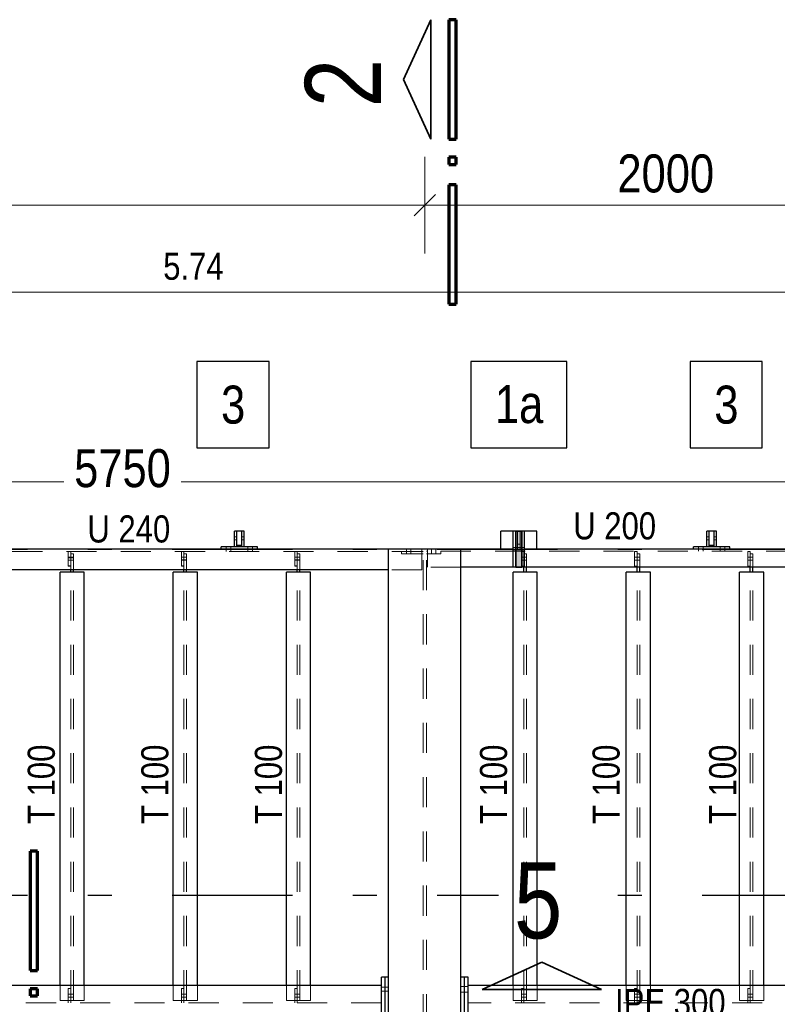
# Model space of a CAD drawing. Header units: millimetres. Extents: x -39 to 84, y 0 to 66.
# Tile 31 of 92: x -18.28 to -15.13, y 35.03 to 39.12. Entities that reach past the tile are written whole.
import ezdxf

# ---------------------------------------------------------------- set-up
doc = ezdxf.new("R2010")
doc.units = ezdxf.units.MM
doc.linetypes.add('DASHDOTX2', pattern=[2, 1, -0.5, 0, -0.5])
doc.linetypes.add('HIDDEN', pattern=[0.375, 0.25, -0.125])
for name, color, linetype, lineweight in [('2D-NovaObj-A_Wanddurchbruch', 7, 'Continuous', 20), ('Achsen', 7, 'Continuous', 20), ('Schraffuren', 7, 'Continuous', 20)]:
    doc.layers.add(name, color=color, linetype=linetype, lineweight=lineweight)
doc.styles.add('Arial Narrow', font='ARIALN.TTF')
doc.dimstyles.new('Arch_Strakon_dimstyle', dxfattribs={"dimtxt": 15.75, "dimasz": 1, "dimexe": 1.25, "dimexo": 0.0625, "dimgap": 1, "dimtad": 0, "dimdec": 5, "dimzin": 12, "dimdsep": 46, "dimtxsty": 'Arial Narrow', "dimblk": 'Arrowhead_Tick', "dimsah": 1, "dimcen": 0, "dimse1": 1, "dimse2": 1, "dimclrd": 6, "dimclrt": 2, "dimazin": 0, "dimtfac": 1, "dimtdec": 4, "dimtmove": 0, "dimatfit": 3, "dimldrblk": 'NONE', "dimfxl": 1, "dimtvp": 1, "dimtolj": 1, "dimtzin": 0, "dimlwd": 13, "dimarcsym": 2})

# ---------------------------------------------------------------- blocks, each defined once
blk = doc.blocks.new('Arrowhead_Tick')
at = {"color": 0, "linetype": 'Continuous', "lineweight": -2}
for p, q in [((0, 20), (0, -10)), ((-1, 0), (0, 0)), ((10, 0), (0, 0))]:
    blk.add_line(p, q, dxfattribs=at)
at = {"color": 2, "linetype": 'Continuous', "lineweight": 35}
blk.add_line((4.42, 4.42), (-4.42, -4.42), dxfattribs=at)
blk = doc.blocks.new('*D31')
at = {"layer": '2D-NovaObj-A_Wanddurchbruch', "color": 6, "linetype": 'Continuous', "lineweight": 13}
blk.add_line((-20.4174, 37.9865), (-14.6974, 37.9865), dxfattribs=at)
at = {"layer": 'Defpoints', "color": 0}
for p in [(-14.6874, 37.9865), (-14.6874, 37.4209), (-20.4274, 37.3209)]:
    blk.add_point(p, dxfattribs=at)
at = {"layer": '2D-NovaObj-A_Wanddurchbruch', "color": 6, "lineweight": 13, "xscale": 0.01, "yscale": 0.01, "zscale": 0.01}
blk.add_blockref('Arrowhead_Tick', (-14.6874, 37.9865), dxfattribs=at)
at = {"layer": '2D-NovaObj-A_Wanddurchbruch', "color": 6, "lineweight": 13, "xscale": 0.01, "yscale": 0.01, "zscale": 0.01, "rotation": 180}
blk.add_blockref('Arrowhead_Tick', (-20.4274, 37.9865), dxfattribs=at)
at = {"layer": '2D-NovaObj-A_Wanddurchbruch', "color": 3, "lineweight": 35, "insert": (-17.5574, 38.0937), "char_height": 0.1125, "attachment_point": 5, "style": 'Arial Narrow'}
blk.add_mtext('\\A1;5.74', dxfattribs=at)
blk = doc.blocks.new('_None')
blk = doc.blocks.new('*D36')
at = {"layer": '2D-NovaObj-A_Wanddurchbruch', "color": 6, "linetype": 'Continuous', "lineweight": 13}
blk.add_line((-18.4974, 34.2911), (-16.6074, 34.2911), dxfattribs=at)
at = {"layer": 'Defpoints', "color": 0}
for p in [(-18.5074, 35.1259), (-16.5974, 34.2911), (-16.5974, 33.1207)]:
    blk.add_point(p, dxfattribs=at)
at = {"layer": '2D-NovaObj-A_Wanddurchbruch', "color": 6, "lineweight": 13, "xscale": 0.01, "yscale": 0.01, "zscale": 0.01}
blk.add_blockref('Arrowhead_Tick', (-16.5974, 34.2911), dxfattribs=at)
at = {"layer": '2D-NovaObj-A_Wanddurchbruch', "color": 6, "lineweight": 13, "xscale": 0.01, "yscale": 0.01, "zscale": 0.01, "rotation": 180}
blk.add_blockref('Arrowhead_Tick', (-18.5074, 34.2911), dxfattribs=at)
at = {"layer": '2D-NovaObj-A_Wanddurchbruch', "color": 3, "lineweight": 35, "insert": (-17.5524, 34.3985), "char_height": 0.1125, "attachment_point": 5, "style": 'Arial Narrow'}
blk.add_mtext('\\A1;1.91', dxfattribs=at)
blk = doc.blocks.new('*D85')
at = {"layer": '2D-NovaObj-A_Wanddurchbruch', "color": 6, "linetype": 'Continuous', "lineweight": 13}
blk.add_line((-21.2074, 38.3478), (-16.6074, 38.3478), dxfattribs=at)
at = {"layer": 'Defpoints', "color": 0}
for p in [(-21.2174, 38.508), (-16.5974, 38.3478), (-16.5974, 32.8707)]:
    blk.add_point(p, dxfattribs=at)
at = {"layer": '2D-NovaObj-A_Wanddurchbruch', "color": 6, "lineweight": 13, "xscale": 0.01, "yscale": 0.01, "zscale": 0.01}
blk.add_blockref('Arrowhead_Tick', (-16.5974, 38.3478), dxfattribs=at)
at = {"layer": '2D-NovaObj-A_Wanddurchbruch', "color": 6, "lineweight": 13, "xscale": 0.01, "yscale": 0.01, "zscale": 0.01, "rotation": 180}
blk.add_blockref('Arrowhead_Tick', (-21.2174, 38.3478), dxfattribs=at)
at = {"layer": '2D-NovaObj-A_Wanddurchbruch', "color": 2, "lineweight": 35, "insert": (-18.9074, 38.4782), "char_height": 0.1575, "attachment_point": 5, "style": 'Arial Narrow'}
blk.add_mtext('\\A1;4620', dxfattribs=at)
blk = doc.blocks.new('*D86')
at = {"layer": '2D-NovaObj-A_Wanddurchbruch', "color": 6, "linetype": 'Continuous', "lineweight": 13}
blk.add_line((-16.5874, 38.3478), (-14.6074, 38.3478), dxfattribs=at)
at = {"layer": 'Defpoints', "color": 0}
for p in [(-14.5974, 38.3478), (-14.5974, 36.0609), (-16.5974, 32.8207)]:
    blk.add_point(p, dxfattribs=at)
at = {"layer": '2D-NovaObj-A_Wanddurchbruch', "color": 6, "lineweight": 13, "xscale": 0.01, "yscale": 0.01, "zscale": 0.01}
blk.add_blockref('Arrowhead_Tick', (-14.5974, 38.3478), dxfattribs=at)
at = {"layer": '2D-NovaObj-A_Wanddurchbruch', "color": 6, "lineweight": 13, "xscale": 0.01, "yscale": 0.01, "zscale": 0.01, "rotation": 180}
blk.add_blockref('Arrowhead_Tick', (-16.5974, 38.3478), dxfattribs=at)
at = {"layer": '2D-NovaObj-A_Wanddurchbruch', "color": 2, "lineweight": 35, "insert": (-15.5974, 38.4782), "char_height": 0.1575, "attachment_point": 5, "style": 'Arial Narrow'}
blk.add_mtext('\\A1;2000', dxfattribs=at)
blk = doc.blocks.new('*D142')
at = {"layer": 'Achsen', "color": 6, "linetype": 'Continuous', "lineweight": 13}
for p, q in [((-20.4174, 37.2), (-18.0945, 37.2)), ((-14.6874, 37.2), (-17.6088, 37.2))]:
    blk.add_line(p, q, dxfattribs=at)
at = {"layer": 'Defpoints', "color": 0}
for p in [(-20.4274, 38.508), (-14.6774, 37.2), (-14.6774, 36.9209)]:
    blk.add_point(p, dxfattribs=at)
at = {"layer": 'Achsen', "color": 6, "lineweight": 13, "xscale": 0.01, "yscale": 0.01, "zscale": 0.01}
blk.add_blockref('Arrowhead_Tick', (-14.6774, 37.2), dxfattribs=at)
at = {"layer": 'Achsen', "color": 6, "lineweight": 13, "xscale": 0.01, "yscale": 0.01, "zscale": 0.01, "rotation": 180}
blk.add_blockref('Arrowhead_Tick', (-20.4274, 37.2), dxfattribs=at)
at = {"layer": 'Achsen', "color": 2, "lineweight": 35, "insert": (-17.8517, 37.2559), "char_height": 0.1575, "attachment_point": 5, "style": 'Arial Narrow'}
blk.add_mtext('\\A1;5750', dxfattribs=at)

msp = doc.modelspace()

# ---------------------------------------------------------------- hatches: boundary and pattern name
at = {"layer": 'Schraffuren', "lineweight": 13, "true_color": 0x91ffff}
msp.add_hatch(color=131, dxfattribs=at).paths.add_polyline_path([(-16.2195194, 36.8458999), (-16.1945194, 36.8458999), (-16.1945194, 36.9958999), (-16.2195194, 36.9958999)])

# ---------------------------------------------------------------- linework, layer by layer
at = {"color": 2, "linetype": 'Continuous', "lineweight": 35}
for p, q in [((-16.2195194, 36.8458999), (-16.2195194, 36.9958999)), ((-16.1945194, 36.9958999), (-16.2195194, 36.9958999)), ((-16.1945194, 36.8458999), (-16.1945194, 36.9958999)), ((-16.1945194, 36.8458999), (-16.2195194, 36.8458999))]:
    msp.add_line(p, q, dxfattribs=at)
at = {"color": 6, "linetype": 'HIDDEN', "lineweight": 13, "ltscale": 0.5}
for p, q in [((-16.2120194, 36.9208999), (-16.2120194, 36.9958999)), ((-16.2020194, 36.9208999), (-16.2020194, 36.9958999)), ((-17.3775194, 36.9724199), (-17.3875194, 36.9724199)), ((-17.3775194, 36.9593799), (-17.3875194, 36.9593799)), ((-17.3465194, 36.9724199), (-17.3565194, 36.9724199)), ((-17.3465194, 36.9593799), (-17.3565194, 36.9593799)), ((-15.4175194, 36.9724199), (-15.4275194, 36.9724199)), ((-15.4175194, 36.9593799), (-15.4275194, 36.9593799)), ((-15.3865194, 36.9724199), (-15.3965194, 36.9724199)), ((-15.3865194, 36.9593799), (-15.3965194, 36.9593799)), ((-17.4215194, 36.9208999), (-17.4215194, 36.9308999)), ((-17.4215194, 36.9113999), (-17.4215194, 36.9208999)), ((-17.4025194, 36.9208999), (-17.4025194, 36.9308999)), ((-17.4025194, 36.9113999), (-17.4025194, 36.9208999)), ((-17.3315194, 36.9208999), (-17.3315194, 36.9308999)), ((-17.3315194, 36.9113999), (-17.3315194, 36.9208999)), ((-17.3125194, 36.9208999), (-17.3125194, 36.9308999)), ((-17.3125194, 36.9113999), (-17.3125194, 36.9208999)), ((-16.6736213, 36.9113999), (-16.6736213, 36.9208999)), ((-16.6546213, 36.9113999), (-16.6546213, 36.9208999)), ((-16.6091213, 36.8358999), (-16.6091213, 36.9208999)), ((-16.5856213, 36.8458999), (-16.5856213, 36.9208999)), ((-16.5701213, 36.9123999), (-16.5701213, 36.9208999)), ((-16.5511213, 36.9123999), (-16.5511213, 36.9208999)), ((-16.2200194, 36.9273999), (-16.2300194, 36.9273999)), ((-16.2200194, 36.9208999), (-16.2300194, 36.9208999)), ((-16.2200194, 36.9143999), (-16.2300194, 36.9143999)), ((-16.1945194, 36.9273999), (-16.2195194, 36.9273999)), ((-16.1945194, 36.9208999), (-16.2195194, 36.9208999)), ((-16.1945194, 36.9143999), (-16.2195194, 36.9143999)), ((-16.2020194, 36.9422043), (-16.2120194, 36.9422043)), ((-16.1840194, 36.9273999), (-16.1940194, 36.9273999)), ((-16.1840194, 36.9208999), (-16.1940194, 36.9208999)), ((-16.1840194, 36.9143999), (-16.1940194, 36.9143999)), ((-15.4615194, 36.9208999), (-15.4615194, 36.9308999)), ((-15.4615194, 36.9123999), (-15.4615194, 36.9208999)), ((-15.4425194, 36.9208999), (-15.4425194, 36.9308999)), ((-15.4425194, 36.9123999), (-15.4425194, 36.9208999)), ((-15.3715194, 36.9208999), (-15.3715194, 36.9308999)), ((-15.3715194, 36.9123999), (-15.3715194, 36.9208999)), ((-15.3525194, 36.9208999), (-15.3525194, 36.9308999)), ((-15.3525194, 36.9123999), (-15.3525194, 36.9208999)), ((-16.6091213, 36.9113999), (-18.4934213, 36.9113999)), ((-18.0765657, 36.9112536), (-18.0765657, 36.9113999)), ((-18.0765657, 36.8512536), (-18.0765657, 36.9112536)), ((-18.0665657, 36.9112536), (-18.0765657, 36.9112536)), ((-18.0665657, 36.8873956), (-18.0765657, 36.8873955)), ((-18.0665657, 36.8857564), (-18.0765657, 36.8857564)), ((-18.0665657, 36.8752382), (-18.0765657, 36.8752382)), ((-18.0665657, 36.9112536), (-18.0665657, 36.9113999)), ((-18.0665657, 36.9012536), (-18.0665657, 36.9112536)), ((-18.0665657, 36.8358999), (-18.0665657, 36.9012536)), ((-18.0555657, 36.9012536), (-18.0665657, 36.9012536)), ((-18.0555657, 36.8873956), (-18.0665657, 36.8873956)), ((-18.0555657, 36.8857565), (-18.0665657, 36.8857564)), ((-18.0555657, 36.8752383), (-18.0665657, 36.8752382)), ((-18.0555657, 36.8358999), (-18.0555657, 36.9012536)), ((-17.6065664, 36.9112536), (-17.6065664, 36.9113999)), ((-17.6065664, 36.8512536), (-17.6065664, 36.9112536)), ((-17.5965664, 36.9112536), (-17.6065664, 36.9112536)), ((-17.5965664, 36.8873978), (-17.6065664, 36.8873977)), ((-17.5965664, 36.8768866), (-17.6065664, 36.8768866)), ((-17.5965664, 36.8752404), (-17.6065664, 36.8752404)), ((-17.5965664, 36.9112536), (-17.5965664, 36.9113999)), ((-17.5965664, 36.9012536), (-17.5965664, 36.9112536)), ((-17.5965664, 36.8358999), (-17.5965664, 36.9012536)), ((-17.5855664, 36.9012536), (-17.5965664, 36.9012536)), ((-17.5855664, 36.8873978), (-17.5965664, 36.8873978)), ((-17.5855664, 36.8768867), (-17.5965664, 36.8768866)), ((-17.5855664, 36.8752405), (-17.5965664, 36.8752404)), ((-17.5855664, 36.8358999), (-17.5855664, 36.9012536)), ((-17.1365649, 36.9112536), (-17.1365649, 36.9113999)), ((-17.1365649, 36.8512536), (-17.1365649, 36.9112536)), ((-17.1265649, 36.9112536), (-17.1365649, 36.9112536)), ((-17.1265649, 36.8874), (-17.1365649, 36.8873999)), ((-17.1265649, 36.8768888), (-17.1365649, 36.8768888)), ((-17.1265649, 36.8752427), (-17.1365649, 36.8752426)), ((-17.1265649, 36.9112536), (-17.1265649, 36.9113999)), ((-17.1265649, 36.9012536), (-17.1265649, 36.9112536)), ((-17.1265649, 36.8358999), (-17.1265649, 36.9012536)), ((-17.1155649, 36.9012536), (-17.1265649, 36.9012536)), ((-17.1155649, 36.8874), (-17.1265649, 36.8874)), ((-17.1155649, 36.8768889), (-17.1265649, 36.8768888)), ((-17.1155649, 36.8752427), (-17.1265649, 36.8752427)), ((-17.1155649, 36.8358999), (-17.1155649, 36.9012536)), ((-16.6941213, 36.9013999), (-16.6941213, 36.9113999)), ((-16.6041213, 36.9013999), (-16.6941213, 36.9013999)), ((-16.6736213, 36.9013999), (-16.6736213, 36.9113999)), ((-16.6546213, 36.9013999), (-16.6546213, 36.9113999)), ((-16.6041213, 36.9113999), (-16.6091213, 36.9113999)), ((-16.5856213, 36.9123999), (-16.5906213, 36.9123999)), ((-16.5306213, 36.9023999), (-16.5906213, 36.9023999)), ((-14.6058713, 36.9123999), (-16.5856213, 36.9123999)), ((-16.5701213, 36.9023999), (-16.5701213, 36.9123999)), ((-16.5511213, 36.9023999), (-16.5511213, 36.9123999)), ((-16.5306213, 36.9023999), (-16.5306213, 36.9123999)), ((-16.1965649, 36.8512536), (-16.1965649, 36.9112536)), ((-16.1865649, 36.9112536), (-16.1965649, 36.9112536)), ((-16.1865649, 36.8872471), (-16.1965649, 36.887247)), ((-16.1865649, 36.8752471), (-16.1965649, 36.875247)), ((-16.1865649, 36.9012536), (-16.1865649, 36.9112536)), ((-16.1865649, 36.8458999), (-16.1865649, 36.9012536)), ((-16.1755649, 36.9012536), (-16.1865649, 36.9012536)), ((-16.1755649, 36.8872471), (-16.1865649, 36.8872471)), ((-16.1755649, 36.8752471), (-16.1865649, 36.8752471)), ((-16.1755649, 36.8458999), (-16.1755649, 36.9012536)), ((-15.7265649, 36.8512536), (-15.7265649, 36.9112536)), ((-15.7165649, 36.9112536), (-15.7265649, 36.9112536)), ((-15.7165649, 36.8872493), (-15.7265649, 36.8872492)), ((-15.7165649, 36.8752493), (-15.7265649, 36.8752492)), ((-15.7165649, 36.9012536), (-15.7165649, 36.9112536)), ((-15.7165649, 36.8458999), (-15.7165649, 36.9012536)), ((-15.7055649, 36.9012536), (-15.7165649, 36.9012536)), ((-15.7055649, 36.8872493), (-15.7165649, 36.8872493)), ((-15.7055649, 36.8752493), (-15.7165649, 36.8752493)), ((-15.7055649, 36.8458999), (-15.7055649, 36.9012536)), ((-15.2565649, 36.8512536), (-15.2565649, 36.9112536)), ((-15.2465649, 36.9112536), (-15.2565649, 36.9112536)), ((-15.2465649, 36.8872515), (-15.2565649, 36.8872514)), ((-15.2465649, 36.8752515), (-15.2565649, 36.8752514)), ((-15.2465649, 36.9012536), (-15.2465649, 36.9112536)), ((-15.2465649, 36.8458999), (-15.2465649, 36.9012536)), ((-15.2355649, 36.9012536), (-15.2465649, 36.9012536)), ((-15.2355649, 36.8872515), (-15.2465649, 36.8872515)), ((-15.2355649, 36.8752515), (-15.2465649, 36.8752515)), ((-15.2355649, 36.8458999), (-15.2355649, 36.9012536)), ((-18.0665657, 36.8513999), (-18.0765657, 36.8513999)), ((-18.0665657, 36.8512536), (-18.0765657, 36.8512536)), ((-17.5965664, 36.8513999), (-17.6065664, 36.8513999)), ((-17.5965664, 36.8512536), (-17.6065664, 36.8512536)), ((-17.1265649, 36.8513999), (-17.1365649, 36.8513999)), ((-17.1265649, 36.8512536), (-17.1365649, 36.8512536)), ((-16.6091213, 36.8358999), (-16.7474655, 36.8358999)), ((-16.4473713, 36.8458999), (-16.5856213, 36.8458999)), ((-16.1865649, 36.8512536), (-16.1965649, 36.8512536)), ((-15.7165649, 36.8512536), (-15.7265649, 36.8512536)), ((-15.2465649, 36.8512536), (-15.2565649, 36.8512536)), ((-18.0665657, 35.0500434), (-18.0665657, 36.8257536)), ((-18.0555657, 35.0500434), (-18.0555657, 36.8257536)), ((-17.5965664, 35.0500434), (-17.5965664, 36.8257536)), ((-17.5855664, 35.0500434), (-17.5855664, 36.8257536)), ((-17.1265649, 35.0500434), (-17.1265649, 36.8257536)), ((-17.1155649, 35.0500434), (-17.1155649, 36.8257536)), ((-15.2465649, 35.0500434), (-15.2465649, 36.8257536)), ((-15.2355649, 35.0500434), (-15.2355649, 36.8257536)), ((-18.1110657, 35.0500434), (-18.1110657, 35.11093)), ((-18.0765657, 35.03948), (-18.0765657, 35.09948)), ((-18.0665657, 35.09948), (-18.0765657, 35.09948)), ((-18.0665657, 35.0754711), (-18.0765657, 35.0754712)), ((-18.0555657, 35.0754711), (-18.0665657, 35.0754711)), ((-18.0110657, 35.0500434), (-18.0110657, 35.11093)), ((-17.6410664, 35.0500434), (-17.6410664, 35.11093)), ((-17.6065664, 35.03948), (-17.6065664, 35.09948)), ((-17.5965664, 35.09948), (-17.6065664, 35.09948)), ((-17.5965664, 35.0754689), (-17.6065664, 35.075469)), ((-17.5855664, 35.0754689), (-17.5965664, 35.0754689)), ((-17.5410664, 35.0500434), (-17.5410664, 35.11093)), ((-17.1710649, 35.0500434), (-17.1710649, 35.11093)), ((-17.1365649, 35.03948), (-17.1365649, 35.09948)), ((-17.1265649, 35.09948), (-17.1365649, 35.09948)), ((-17.1265649, 35.0754667), (-17.1365649, 35.0754668)), ((-17.1155649, 35.0754667), (-17.1265649, 35.0754667)), ((-17.0710649, 35.0500434), (-17.0710649, 35.11093)), ((-16.7623713, 35.10443), (-16.7773713, 35.10443)), ((-16.7623713, 35.08743), (-16.7773713, 35.08743)), ((-16.7473713, 35.10443), (-16.7623713, 35.10443)), ((-16.7473713, 35.08743), (-16.7623713, 35.08743)), ((-16.4323713, 35.10743), (-16.4473713, 35.10743)), ((-16.4323713, 35.08443), (-16.4473713, 35.08443)), ((-16.4173713, 35.10743), (-16.4323713, 35.10743)), ((-16.4173713, 35.08443), (-16.4323713, 35.08443)), ((-16.2310649, 35.0500434), (-16.2310649, 35.11093)), ((-16.1965649, 35.03948), (-16.1965649, 35.09948)), ((-16.1865649, 35.09948), (-16.1965649, 35.09948)), ((-16.1865649, 35.0754623), (-16.1965649, 35.0754624)), ((-16.1755649, 35.0754623), (-16.1865649, 35.0754623)), ((-16.1310649, 35.0500434), (-16.1310649, 35.11093)), ((-15.2565649, 35.03948), (-15.2565649, 35.09948)), ((-15.2465649, 35.09948), (-15.2565649, 35.09948)), ((-15.2465649, 35.0754579), (-15.2565649, 35.0754579)), ((-15.2355649, 35.0754578), (-15.2465649, 35.0754579)), ((-15.1910649, 35.0500434), (-15.1910649, 35.11093)), ((-16.7773713, 35.03948), (-20.5270713, 35.03948)), ((-18.0110657, 35.0500434), (-18.1110657, 35.0500434)), ((-18.0665657, 35.0634711), (-18.0765657, 35.0634712)), ((-18.0555657, 35.0634711), (-18.0665657, 35.0634711)), ((-18.0665657, 35.03948), (-18.0665657, 35.0500434)), ((-17.5410664, 35.0500434), (-17.6410664, 35.0500434)), ((-17.5965664, 35.0634689), (-17.6065664, 35.063469)), ((-17.5855664, 35.0634689), (-17.5965664, 35.0634689)), ((-17.5965664, 35.03948), (-17.5965664, 35.0500434)), ((-17.0710649, 35.0500434), (-17.1710649, 35.0500434)), ((-17.1265649, 35.0634667), (-17.1365649, 35.0634668)), ((-17.1155649, 35.0634667), (-17.1265649, 35.0634667)), ((-17.1265649, 35.03948), (-17.1265649, 35.0500434)), ((-16.1310649, 35.0500434), (-16.2310649, 35.0500434)), ((-16.1865649, 35.0634623), (-16.1965649, 35.0634624)), ((-16.1755649, 35.0634623), (-16.1865649, 35.0634623)), ((-16.1865649, 35.03948), (-16.1865649, 35.0500434)), ((-15.2465649, 35.0634579), (-15.2565649, 35.0634579)), ((-15.2355649, 35.0634579), (-15.2465649, 35.0634579)), ((-15.2465649, 35.03948), (-15.2465649, 35.0500434))]:
    msp.add_line(p, q, dxfattribs=at)
at = {"color": 3, "linetype": 'Continuous', "lineweight": 25}
for p, q in [((-17.3775194, 36.9308999), (-17.3875194, 36.9308999)), ((-17.3465194, 36.9308999), (-17.3565194, 36.9308999)), ((-15.4175194, 36.9308999), (-15.4275194, 36.9308999)), ((-15.3865194, 36.9308999), (-15.3965194, 36.9308999)), ((-16.7623713, 34.92593), (-16.7623713, 35.14593)), ((-16.7474655, 34.92593), (-16.7474655, 35.14593)), ((-16.4473713, 34.92593), (-16.4473713, 35.14593)), ((-16.4323713, 34.92593), (-16.4323713, 35.14593)), ((-16.7773713, 34.96093), (-16.7773713, 35.11093)), ((-16.4173713, 34.96093), (-16.4173713, 35.11093))]:
    msp.add_line(p, q, dxfattribs=at)
at = {"layer": 'Achsen', "color": 2, "linetype": 'Continuous', "lineweight": 35}
for p, q in [((-16.6852997, 38.8693765), (-16.5728005, 39.1168683)), ((-16.5728005, 39.1168683), (-16.5728005, 38.6218732)), ((-16.5728005, 38.6218732), (-16.6852997, 38.8693765)), ((-16.3593366, 35.0954043), (-16.1118333, 35.2079035)), ((-16.1118333, 35.2079035), (-15.8643414, 35.0954043)), ((-15.8643414, 35.0954043), (-16.3593366, 35.0954043))]:
    msp.add_line(p, q, dxfattribs=at)
at = {"layer": 'Achsen', "color": 1, "linetype": 'Continuous', "lineweight": 70}
for p, q in [((-16.4977997, 39.1168683), (-16.4977997, 38.6218732)), ((-16.4677952, 39.1168683), (-16.4977997, 39.1168683)), ((-16.4677952, 38.6218732), (-16.4677952, 39.1168683)), ((-16.4977997, 38.6218732), (-16.4677952, 38.6218732)), ((-16.4977997, 38.5468743), (-16.4977997, 38.5168679)), ((-16.4677952, 38.5468743), (-16.4977997, 38.5468743)), ((-16.4677952, 38.5168679), (-16.4677952, 38.5468743)), ((-16.4977997, 38.5168679), (-16.4677952, 38.5168679)), ((-16.4677952, 38.4318928), (-16.4977997, 38.4318928)), ((-16.4977997, 38.4318928), (-16.4977997, 37.9368977)), ((-16.4677952, 37.9368977), (-16.4677952, 38.4318928)), ((-16.4977997, 37.9368977), (-16.4677952, 37.9368977)), ((-18.2346868, 35.6682453), (-18.2346868, 35.1732502)), ((-18.2046823, 35.6682453), (-18.2346868, 35.6682453)), ((-18.2046823, 35.1732502), (-18.2046823, 35.6682453)), ((-18.2346868, 35.1732502), (-18.2046823, 35.1732502)), ((-18.2346868, 35.0982513), (-18.2346868, 35.0682449)), ((-18.2046823, 35.0982513), (-18.2346868, 35.0982513)), ((-18.2046823, 35.0682449), (-18.2046823, 35.0982513)), ((-18.2346868, 35.0682449), (-18.2046823, 35.0682449))]:
    msp.add_line(p, q, dxfattribs=at)
at = {"layer": 'Achsen', "color": 3, "linetype": 'Continuous', "lineweight": 25}
for p, q in [((-17.2435286, 37.6992713), (-17.5427536, 37.6992713)), ((-17.5427536, 37.6992713), (-17.5427536, 37.3417713)), ((-17.2435286, 37.3417713), (-17.2435286, 37.6992713)), ((-16.0080898, 37.6992713), (-16.4065398, 37.6992713)), ((-16.4065398, 37.6992713), (-16.4065398, 37.3417713)), ((-16.0080898, 37.3417713), (-16.0080898, 37.6992713)), ((-15.1967468, 37.6992713), (-15.4959718, 37.6992713)), ((-15.4959718, 37.6992713), (-15.4959718, 37.3417713)), ((-15.1967468, 37.3417713), (-15.1967468, 37.6992713)), ((-17.5427536, 37.3417713), (-17.2435286, 37.3417713)), ((-16.4065398, 37.3417713), (-16.0080898, 37.3417713)), ((-15.4959718, 37.3417713), (-15.1967468, 37.3417713)), ((-17.3875194, 36.9308999), (-17.3875194, 36.9958999)), ((-17.3775194, 36.9958999), (-17.3875194, 36.9958999)), ((-17.3775194, 36.9308999), (-17.3775194, 36.9958999)), ((-17.3770194, 36.9358999), (-17.3770194, 36.9958999)), ((-17.3570194, 36.9958999), (-17.3770194, 36.9958999)), ((-17.3570194, 36.9358999), (-17.3570194, 36.9958999)), ((-17.3565194, 36.9308999), (-17.3565194, 36.9958999)), ((-17.3465194, 36.9958999), (-17.3565194, 36.9958999)), ((-17.3465194, 36.9308999), (-17.3465194, 36.9958999)), ((-16.2820194, 36.9208999), (-16.2820194, 36.9958999)), ((-16.2300194, 36.9958999), (-16.2820194, 36.9958999)), ((-16.2300194, 36.8458999), (-16.2300194, 36.9958999)), ((-16.2200194, 36.9958999), (-16.2300194, 36.9958999)), ((-16.2200194, 36.8458999), (-16.2200194, 36.9958999)), ((-16.2195194, 36.9958999), (-16.2200194, 36.9958999)), ((-16.1940194, 36.9958999), (-16.1945194, 36.9958999)), ((-16.1940194, 36.8458999), (-16.1940194, 36.9958999)), ((-16.1840194, 36.9958999), (-16.1940194, 36.9958999)), ((-16.1840194, 36.8458999), (-16.1840194, 36.9958999)), ((-16.1320194, 36.9958999), (-16.1840194, 36.9958999)), ((-16.1320194, 36.9208999), (-16.1320194, 36.9958999)), ((-15.4275194, 36.9308999), (-15.4275194, 36.9958999)), ((-15.4175194, 36.9958999), (-15.4275194, 36.9958999)), ((-15.4175194, 36.9308999), (-15.4175194, 36.9958999)), ((-15.4170194, 36.9358999), (-15.4170194, 36.9958999)), ((-15.3970194, 36.9958999), (-15.4170194, 36.9958999)), ((-15.3970194, 36.9358999), (-15.3970194, 36.9958999)), ((-15.3965194, 36.9308999), (-15.3965194, 36.9958999)), ((-15.3865194, 36.9958999), (-15.3965194, 36.9958999)), ((-15.3865194, 36.9308999), (-15.3865194, 36.9958999)), ((-16.7473713, 36.9208999), (-18.4323713, 36.9208999)), ((-17.4420194, 36.9208999), (-17.4420194, 36.9308999)), ((-17.3875194, 36.9308999), (-17.4420194, 36.9308999)), ((-17.3565194, 36.9308999), (-17.3775194, 36.9308999)), ((-17.3570194, 36.9358999), (-17.3770194, 36.9358999)), ((-17.2920194, 36.9308999), (-17.3465194, 36.9308999)), ((-17.2920194, 36.9208999), (-17.2920194, 36.9308999)), ((-16.7474655, 35.14593), (-16.7474655, 36.9208999)), ((-16.4473713, 36.9208999), (-16.7473713, 36.9208999)), ((-16.4473713, 35.14593), (-16.4473713, 36.9208999)), ((-16.2300194, 36.9208999), (-16.4473713, 36.9208999)), ((-16.2195194, 36.9208999), (-16.2200194, 36.9208999)), ((-16.1940194, 36.9208999), (-16.1945194, 36.9208999)), ((-14.5973713, 36.9208999), (-16.1840194, 36.9208999)), ((-15.4820194, 36.9208999), (-15.4820194, 36.9308999)), ((-15.4275194, 36.9308999), (-15.4820194, 36.9308999)), ((-15.3965194, 36.9308999), (-15.4175194, 36.9308999)), ((-15.3970194, 36.9358999), (-15.4170194, 36.9358999)), ((-15.3320194, 36.9308999), (-15.3865194, 36.9308999)), ((-15.3320194, 36.9208999), (-15.3320194, 36.9308999)), ((-16.7474655, 36.8358999), (-18.4323713, 36.8358999)), ((-18.0665657, 36.8257536), (-18.0665657, 36.8358999)), ((-18.0555657, 36.8257536), (-18.0555657, 36.8358999)), ((-17.5965664, 36.8257536), (-17.5965664, 36.8358999)), ((-17.5855664, 36.8257536), (-17.5855664, 36.8358999)), ((-17.1265649, 36.8257536), (-17.1265649, 36.8358999)), ((-17.1155649, 36.8257536), (-17.1155649, 36.8358999)), ((-16.2300194, 36.8458999), (-16.4473713, 36.8458999)), ((-16.2200194, 36.8458999), (-16.2300194, 36.8458999)), ((-16.2195194, 36.8458999), (-16.2200194, 36.8458999)), ((-16.1940194, 36.8458999), (-16.1945194, 36.8458999)), ((-16.1840194, 36.8458999), (-16.1940194, 36.8458999)), ((-16.1865649, 36.8257536), (-16.1865649, 36.8458999)), ((-14.6723713, 36.8458999), (-16.1840194, 36.8458999)), ((-16.1755649, 36.8257536), (-16.1755649, 36.8458999)), ((-15.7165649, 36.8257536), (-15.7165649, 36.8458999)), ((-15.7055649, 36.8257536), (-15.7055649, 36.8458999)), ((-15.2465649, 36.8257536), (-15.2465649, 36.8458999)), ((-15.2355649, 36.8257536), (-15.2355649, 36.8458999)), ((-18.1110657, 35.11093), (-18.1110657, 36.8257536)), ((-18.0110657, 36.8257536), (-18.1110657, 36.8257536)), ((-18.0110657, 35.11093), (-18.0110657, 36.8257536)), ((-17.6410664, 35.11093), (-17.6410664, 36.8257536)), ((-17.5410664, 36.8257536), (-17.6410664, 36.8257536)), ((-17.5410664, 35.11093), (-17.5410664, 36.8257536)), ((-17.1710649, 35.11093), (-17.1710649, 36.8257536)), ((-17.0710649, 36.8257536), (-17.1710649, 36.8257536)), ((-17.0710649, 35.11093), (-17.0710649, 36.8257536)), ((-16.1310649, 36.8257536), (-16.2310649, 36.8257536)), ((-15.6610649, 36.8257536), (-15.7610649, 36.8257536)), ((-15.1910649, 36.8257536), (-15.2910649, 36.8257536)), ((-15.1910649, 35.11093), (-15.1910649, 36.8257536)), ((-16.7773713, 35.11093), (-16.7773713, 35.14593)), ((-16.7623713, 35.14593), (-16.7773713, 35.14593)), ((-16.7473713, 35.14593), (-16.7623713, 35.14593)), ((-16.4323713, 35.14593), (-16.4473713, 35.14593)), ((-16.4173713, 35.14593), (-16.4323713, 35.14593)), ((-16.4173713, 35.11093), (-16.4173713, 35.14593)), ((-16.7773713, 35.11093), (-18.3973713, 35.11093))]:
    msp.add_line(p, q, dxfattribs=at)
at = {"layer": 'Achsen', "color": 3, "linetype": 'DASHDOTX2', "lineweight": 25, "ltscale": 0.5}
for p, q in [((-25.3461834, 36.9208917), (-13.9133285, 36.9208917)), ((-25.3461834, 35.4858917), (-13.9133285, 35.4858917))]:
    msp.add_line(p, q, dxfattribs=at)

# ---------------------------------------------------------------- texts
at = {"color": 3, "lineweight": 25, "style": 'Arial Narrow'}
for s, p in [('U 240', (-17.9974793, 36.9487663)), ('U 200', (-15.9813923, 36.9615263))]:
    msp.add_text(s, height=0.1125, dxfattribs=at).set_placement(p)
for p in [(-18.1326289, 35.7810573), (-17.6613335, 35.7810573), (-17.1900381, 35.7810573), (-16.255939, 35.7810573), (-15.7888895, 35.7810573), (-15.3048563, 35.7810573)]:
    msp.add_text('T 100', height=0.1125, rotation=90, dxfattribs=at).set_placement(p)
at = {"layer": 'Achsen', "color": 2, "lineweight": 35, "style": 'Arial Narrow'}
for p in [(-17.4427536, 37.4417713), (-15.3959718, 37.4417713)]:
    msp.add_text('3', height=0.1575, dxfattribs=at).set_placement(p)
at = {"layer": 'Achsen', "color": 1, "lineweight": 70, "insert": (-16.7796895, 38.7539478), "char_height": 0.315, "attachment_point": 7, "rotation": 90, "line_spacing_factor": 0.9, "style": 'Arial Narrow', "bg_fill": 3, "box_fill_scale": 1.2, "bg_fill_color": 256, "bg_fill_true_color": 13158600, "bg_fill_transparency": 0}
msp.add_mtext('2', dxfattribs=at)

# ---------------------------------------------------------------- dimensions: what is measured, and where the dimension line sits
at = {"layer": '2D-NovaObj-A_Wanddurchbruch', "lineweight": 35}
for base, p1, p2, text, override, picture, middle in [((-16.5974184, 38.3478175), (-21.2174218, 38.5080393), (-16.5974184, 32.8707158), '4620', {"dimscale": 0.01, "dimtxt": 15.75, "dimasz": 1, "dimgap": 5, "dimtad": 1, "dimjust": 0, "dimtih": 0, "dimtoh": 0, "dimdec": 6, "dimdsep": 46, "dimtxsty": 'Arial Narrow', "dimclrd": 6, "dimclrt": 2, "dimtix": 1, "dimtofl": 255, "dimtmove": 0, "dimatfit": 2, "dimfxl": 0, "dimfxlon": 0, "dimtvp": 31.746032, "dimlwd": 13}, '*D85', (-18.9074201, 38.3478175)), ((-14.5973713, 38.3478175), (-16.5974184, 32.8207158), (-14.5973713, 36.06093), '2000', {"dimscale": 0.01, "dimtxt": 15.75, "dimasz": 1, "dimgap": 5, "dimtad": 1, "dimjust": 0, "dimtih": 0, "dimtoh": 0, "dimdec": 6, "dimdsep": 46, "dimtxsty": 'Arial Narrow', "dimclrd": 6, "dimclrt": 2, "dimtix": 1, "dimtofl": 255, "dimtmove": 0, "dimatfit": 2, "dimfxl": 0, "dimfxlon": 0, "dimtvp": 31.746032, "dimlwd": 13}, '*D86', (-15.5973948, 38.3478175)), ((-14.6874184, 37.9864737), (-20.4274184, 37.3208999), (-14.6874184, 37.4208999), '5.74', {"dimscale": 0.01, "dimtxt": 11.25, "dimasz": 1, "dimgap": 5, "dimtad": 1, "dimjust": 0, "dimtih": 0, "dimtoh": 0, "dimdec": 6, "dimdsep": 46, "dimtxsty": 'Arial Narrow', "dimclrd": 6, "dimclrt": 3, "dimtix": 1, "dimtofl": 255, "dimtmove": 0, "dimatfit": 2, "dimfxl": 0, "dimfxlon": 0, "dimtvp": 44.444444, "dimlwd": 13}, '*D31', (-17.5574184, 37.9864737)), ((-16.5973713, 34.2910883), (-18.5073713, 35.12593), (-16.5973713, 33.1207158), '1.91', {"dimscale": 0.01, "dimtxt": 11.25, "dimasz": 1, "dimgap": 5, "dimtad": 1, "dimjust": 0, "dimtih": 0, "dimtoh": 0, "dimdec": 6, "dimdsep": 46, "dimtxsty": 'Arial Narrow', "dimclrd": 6, "dimclrt": 3, "dimtix": 1, "dimtofl": 255, "dimtmove": 0, "dimatfit": 2, "dimfxl": 0, "dimfxlon": 0, "dimtvp": 44.444444, "dimlwd": 13}, '*D36', (-17.5523713, 34.2910883))]:
    dim = msp.add_linear_dim(base=base, p1=p1, p2=p2, text=text, dimstyle='Arch_Strakon_dimstyle', override=override, dxfattribs=at)
    dim.commit()
    dim.dimension.update_dxf_attribs({"geometry": picture, "text_midpoint": middle, "dimtype": 160})
at = {"layer": 'Achsen', "lineweight": 35}
dim = msp.add_linear_dim(base=(-14.6773713, 37.2), p1=(-20.4274218, 38.5080393), p2=(-14.6773713, 36.9208999), text='5750', dimstyle='Arch_Strakon_dimstyle', override={"dimscale": 0.01, "dimtxt": 15.75, "dimasz": 1, "dimgap": 5, "dimtad": 0, "dimjust": 0, "dimtih": 0, "dimtoh": 0, "dimdec": 5, "dimdsep": 46, "dimtxsty": 'Arial Narrow', "dimclrd": 6, "dimclrt": 2, "dimtix": 0, "dimtofl": 255, "dimtmove": 2, "dimatfit": 2, "dimfxl": 0, "dimfxlon": 0, "dimtvp": 31.746032, "dimlwd": 13}, dxfattribs=at)
dim.commit()
dim.dimension.update_dxf_attribs({"geometry": '*D142', "text_midpoint": (-17.8516542, 37.2558648), "dimtype": 160})

# ---------------------------------------------------------------- next in the draw order: texts
at = {"color": 3, "lineweight": 25, "insert": (-15.8078153, 34.983416), "char_height": 0.1125, "attachment_point": 7, "line_spacing_factor": 0.9, "style": 'Arial Narrow', "bg_fill": 3, "box_fill_scale": 1.2, "bg_fill_color": 256, "bg_fill_true_color": 13158600, "bg_fill_transparency": 0}
msp.add_mtext('IPE 300', dxfattribs=at)
at = {"color": 3, "lineweight": 25, "insert": (-16.5334661, 34.4675418), "char_height": 0.1125, "attachment_point": 7, "rotation": 90, "line_spacing_factor": 0.9, "style": 'Arial Narrow', "bg_fill": 3, "box_fill_scale": 1.2, "bg_fill_color": 256, "bg_fill_true_color": 13158600, "bg_fill_transparency": 0}
msp.add_mtext('HEB 400', dxfattribs=at)
at = {"layer": 'Achsen', "color": 2, "lineweight": 35, "insert": (-16.3065398, 37.4417713), "char_height": 0.1575, "attachment_point": 7, "line_spacing_factor": 0.9, "style": 'Arial Narrow', "bg_fill": 3, "box_fill_scale": 1.2, "bg_fill_color": 256, "bg_fill_true_color": 13158600, "bg_fill_transparency": 0}
msp.add_mtext('1a', dxfattribs=at)
at = {"layer": 'Achsen', "color": 1, "lineweight": 70, "insert": (-16.2272619, 35.3022932), "char_height": 0.315, "attachment_point": 7, "line_spacing_factor": 0.9, "style": 'Arial Narrow', "bg_fill": 3, "box_fill_scale": 1.2, "bg_fill_color": 256, "bg_fill_true_color": 13158600, "bg_fill_transparency": 0}
msp.add_mtext('5', dxfattribs=at)

# ---------------------------------------------------------------- next in the draw order: linework, layer by layer
at = {"color": 6, "linetype": 'HIDDEN', "lineweight": 13, "ltscale": 0.5}
for p, q in [((-16.6042155, 30.9008999), (-16.6042155, 36.9208999)), ((-16.5906213, 30.9008999), (-16.5906213, 36.9208999)), ((-16.1865649, 35.0500434), (-16.1865649, 36.8257536)), ((-16.1755649, 35.0500434), (-16.1755649, 36.8257536)), ((-15.7165649, 35.0500434), (-15.7165649, 36.8257536)), ((-15.7055649, 35.0500434), (-15.7055649, 36.8257536)), ((-15.7610649, 35.0500434), (-15.7610649, 35.11093)), ((-15.7265649, 35.03948), (-15.7265649, 35.09948)), ((-15.7165649, 35.09948), (-15.7265649, 35.09948)), ((-15.7165649, 35.0754601), (-15.7265649, 35.0754601)), ((-15.7055649, 35.07546), (-15.7165649, 35.0754601)), ((-15.6610649, 35.0500434), (-15.6610649, 35.11093)), ((-15.2910649, 35.0500434), (-15.2910649, 35.11093)), ((-14.5223713, 35.03948), (-16.4173713, 35.03948)), ((-15.6610649, 35.0500434), (-15.7610649, 35.0500434)), ((-15.7165649, 35.0634601), (-15.7265649, 35.0634602)), ((-15.7055649, 35.0634601), (-15.7165649, 35.0634601)), ((-15.7165649, 35.03948), (-15.7165649, 35.0500434)), ((-15.1910649, 35.0500434), (-15.2910649, 35.0500434))]:
    msp.add_line(p, q, dxfattribs=at)
at = {"layer": 'Achsen', "color": 3, "linetype": 'Continuous', "lineweight": 25}
for p, q in [((-16.2310649, 35.11093), (-16.2310649, 36.8257536)), ((-16.1310649, 35.11093), (-16.1310649, 36.8257536)), ((-15.7610649, 35.11093), (-15.7610649, 36.8257536)), ((-15.6610649, 35.11093), (-15.6610649, 36.8257536)), ((-15.2910649, 35.11093), (-15.2910649, 36.8257536)), ((-14.5223713, 35.11093), (-16.4173713, 35.11093))]:
    msp.add_line(p, q, dxfattribs=at)

doc.saveas('drawing.dxf')
